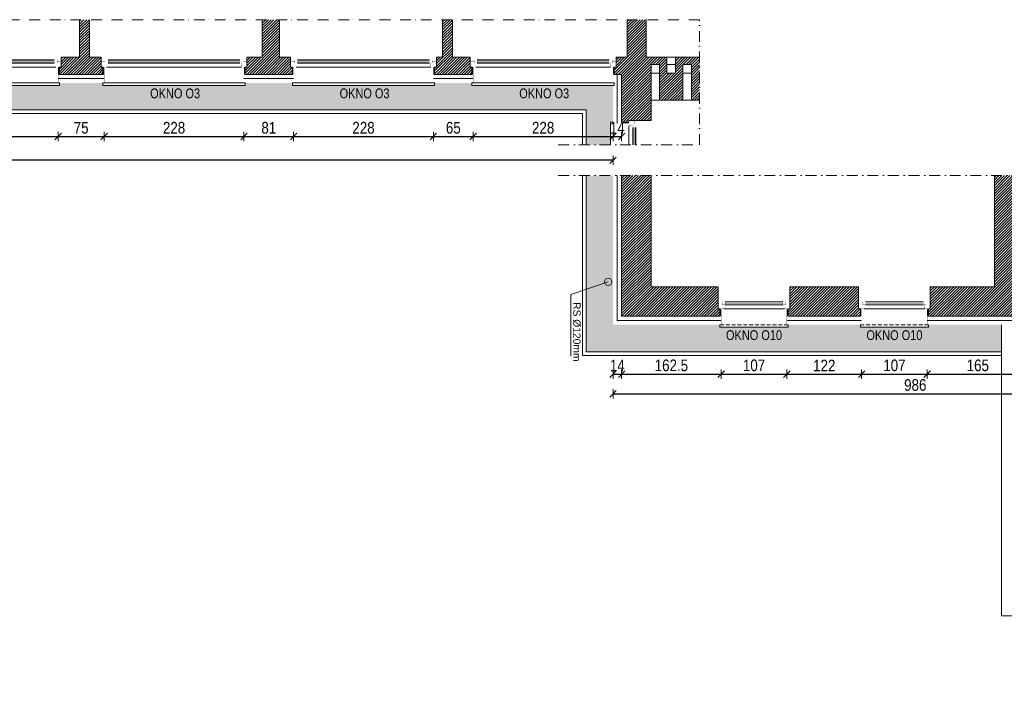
# Model space of a CAD drawing. Header units: millimetres. Extents: x 18880 to 99371, y -5529 to 27899.
# Tile 63 of 161: x 41079 to 42685, y -1223 to -140. Entities that reach past the tile are written whole.
import ezdxf

# ---------------------------------------------------------------- set-up
doc = ezdxf.new("R2010")
doc.units = ezdxf.units.MM
doc.set_wipeout_variables(frame=1)
doc.linetypes.add('DASHED', pattern=[19.05, 12.7, -6.35])
doc.linetypes.add('Kropki i Kreski', pattern=[335.138881, 176.388884, -88.194442, 0, -70.555556])
for name, color, linetype, lineweight in [('AA_HATCH', 251, 'Continuous', 0), ('AA_IZOLACJA', 251, 'Continuous', 0), ('AA_OPIS', 2, 'Continuous', 0), ('AA_WIDOK', 254, 'Continuous', 0), ('AP wymiary', 40, 'Continuous', 0), ('K_SCIANY', 90, 'Continuous', 20)]:
    doc.layers.add(name, color=color, linetype=linetype, lineweight=lineweight)
doc.layers.add('Okna ArchiCADa', color=7, linetype='Continuous')
doc.styles.add('1', font='ARIALN.TTF')
doc.styles.add('ARIAL', font='arial.ttf')
doc.linetypes.add('STYROPIAN', pattern='A,0.000141,[1,styropian.shx,S=1,R=0,X=0,Y=0],-14.102004', length=14.102145)
doc.dimstyles.new('1_50', dxfattribs={"dimscale": 10, "dimtxt": 1.9, "dimasz": 0.005, "dimexe": 0, "dimexo": 0, "dimgap": 0.45, "dimtad": 1, "dimdec": 4, "dimrnd": 0.5, "dimdsep": 46, "dimtxsty": '1', "dimblk1": 'DIM01', "dimblk2": 'DIM01', "dimsah": 1, "dimcen": 2, "dimdle": 25, "dimse1": 1, "dimse2": 1, "dimclrd": 1, "dimclrt": 2, "dimadec": 0, "dimazin": 0, "dimtfac": 0.66665, "dimtdec": 4, "dimtix": 1, "dimtmove": 0, "dimatfit": 3, "dimldrblk": 'DIM01', "dimfxl": 0, "dimtolj": 1, "dimtzin": 0, "dimarcsym": 0})
pattern_1 = [(45, (0, -536.3537), (-2.24506403, 2.24506403), [])]
pattern_2 = [(50, (0, -536.354), (18.218467, -1.5939086), [1.905, -20.955]), (355, (0, -536.354), (-3.524342, 19.1056845), [1.524, -16.7640584]), (100.451445, (1.518, -536.486), (14.694125, 17.511775), [1.619001, -17.8090245]), (46.1842, (0, -531.274), (27.107904, -4.204233), [2.8575, -31.4325]), (96.63556, (2.26, -531.624), (23.740413, 24.742612), [2.428502, -26.71356]), (351.18415, (0, -531.274), (23.740413, 24.742612), [2.285997, -25.145973]), (21, (2.54, -532.544), (15.161439, -10.22652), [1.905, -20.955]), (326, (2.54, -532.544), (6.180203, 18.418797), [1.524, -16.764]), (71.451445, (3.803, -533.396), (21.341642, 8.192277), [1.619001, -17.808994]), (37.5, (0, -536.3537), (0.3088603, 8.4555039), [0, -16.5608, 0, -17.018, 0, -16.8275]), (7.5, (0, -536.354), (6.6819663, 10.0180575), [0, -9.7028, 0, -16.1798, 0, -6.4135]), (327.5, (-5.664, -536.354), (13.5590595, -0.5728744), [0, -6.35, 0, -19.812, 0, -26.289]), (317.5, (-8.204, -536.354), (14.812918, 2.542649), [0, -8.255, 0, -13.1572, 0, -18.669])]

# ---------------------------------------------------------------- blocks, each defined once
blk = doc.blocks.new('O1 rozwierane 12_23')
at = {"layer": 'AA_IZOLACJA', "linetype": 'STYROPIAN', "ltscale": 0.2}
for points in [[(-1135, 120), (-1135, 0)], [(1165, 120), (1165, 0)]]:
    blk.add_lwpolyline(points, dxfattribs=at)
at = {"layer": 'AA_WIDOK', "color": 4}
blk.add_lwpolyline([(-1145, 260), (-1145, 300), (1175, 300), (1175, 260)], dxfattribs=at)
at = {"layer": 'AA_WIDOK', "linetype": 'DASHED', "ltscale": 0.5}
blk.add_lwpolyline([(-1145, 260), (1175, 260)], dxfattribs=at)
at = {"layer": 'AA_WIDOK', "const_width": 3}
for points in [[(-1125, 260), (-1125, 0)], [(1155, 260), (1155, 0)]]:
    blk.add_lwpolyline(points, dxfattribs=at)
at = {"layer": 'AA_WIDOK', "color": 4, "const_width": 3}
for points in [[(-1175, 0), (-1175, -90)], [(1205, -90), (1205, 0)]]:
    blk.add_lwpolyline(points, dxfattribs=at)
at = {"color": 4}
blk.add_wipeout([(1090, -115), (1090, -65), (1115, -65), (1115, 0), (-1085, 0), (-1085, -65), (-1060, -65), (-1060, -115)], dxfattribs=at).dxf.layer = 'AA_WIDOK'
at = {"layer": 'AA_WIDOK', "color": 4, "const_width": 3}
for points in [[(-1085, 0), (-1175, 0)], [(-1085, -65), (-1085, 0)], [(1205, 0), (1115, 0)], [(1115, 0), (1115, -65)], [(-1175, -90), (-1110, -90)], [(-1110, -90), (-1110, -65)], [(-1110, -65), (-1085, -65)], [(-1060, -65), (-1110, -65)], [(-1110, -65), (-1110, -115)], [(-1110, -115), (-1060, -115)], [(-1060, -115), (-1060, -65)], [(-1060, -80), (1090, -80)], [(-1060, -90), (1090, -90)], [(-1060, -100), (1090, -100)], [(1140, -65), (1090, -65)], [(1090, -65), (1090, -115)], [(1090, -115), (1140, -115)], [(1115, -65), (1140, -65)], [(1140, -65), (1140, -90)], [(1140, -115), (1140, -65)], [(1140, -90), (1205, -90)]]:
    blk.add_lwpolyline(points, dxfattribs=at)
at = {"layer": 'AA_WIDOK', "color": 4}
for points in [[(1115, 0), (-1085, 0)], [(-1060, -65), (1090, -65)], [(-1060, -115), (1090, -115)], [(-1060, -115), (1090, -115)]]:
    blk.add_lwpolyline(points, dxfattribs=at)
blk = doc.blocks.new('DIM01')
at = {"color": 2}
blk.add_line((-106, -106), (106, 106), dxfattribs=at)
blk.add_line((0, -150), (0, 150))
blk = doc.blocks.new('*D1071')
at = {"layer": 'AP wymiary', "color": 1, "lineweight": -2, "transparency": 16777216}
blk.add_line((40914.2, -331), (41142.1, -331), dxfattribs=at)
at = {"layer": 'Defpoints', "color": 0, "transparency": 16777216}
for p in [(40914.2, -236.6), (41142.2, -236.6), (41142.2, -331)]:
    blk.add_point(p, dxfattribs=at)
at = {"layer": 'AP wymiary', "color": 1, "lineweight": -2, "transparency": 16777216, "xscale": 0.05, "yscale": 0.05, "zscale": 0.05, "rotation": 180}
blk.add_blockref('DIM01', (40914.2, -331), dxfattribs=at)
at = {"layer": 'AP wymiary', "color": 1, "lineweight": -2, "transparency": 16777216, "xscale": 0.05, "yscale": 0.05, "zscale": 0.05}
blk.add_blockref('DIM01', (41142.2, -331), dxfattribs=at)
at = {"layer": 'AP wymiary', "color": 2, "transparency": 16777216, "insert": (41028.2, -316.8), "char_height": 19, "attachment_point": 5, "style": '1'}
blk.add_mtext('\\A1;228', dxfattribs=at)
blk = doc.blocks.new('*D1072')
at = {"layer": 'AP wymiary', "color": 1, "lineweight": -2, "transparency": 16777216}
blk.add_line((41142.2, -331), (41217.1, -331), dxfattribs=at)
at = {"layer": 'Defpoints', "color": 0, "transparency": 16777216}
for p in [(41142.2, -236.6), (41217.2, -236.6), (41217.2, -331)]:
    blk.add_point(p, dxfattribs=at)
at = {"layer": 'AP wymiary', "color": 1, "lineweight": -2, "transparency": 16777216, "xscale": 0.05, "yscale": 0.05, "zscale": 0.05, "rotation": 180}
blk.add_blockref('DIM01', (41142.2, -331), dxfattribs=at)
at = {"layer": 'AP wymiary', "color": 1, "lineweight": -2, "transparency": 16777216, "xscale": 0.05, "yscale": 0.05, "zscale": 0.05}
blk.add_blockref('DIM01', (41217.2, -331), dxfattribs=at)
at = {"layer": 'AP wymiary', "color": 2, "transparency": 16777216, "insert": (41179.7, -316.8), "char_height": 19, "attachment_point": 5, "style": '1'}
blk.add_mtext('\\A1;75', dxfattribs=at)
blk = doc.blocks.new('*D1073')
at = {"layer": 'AP wymiary', "color": 1, "lineweight": -2, "transparency": 16777216}
blk.add_line((41217.2, -331), (41445.1, -331), dxfattribs=at)
at = {"layer": 'Defpoints', "color": 0, "transparency": 16777216}
for p in [(41217.2, -236.6), (41445.2, -236.6), (41445.2, -331)]:
    blk.add_point(p, dxfattribs=at)
at = {"layer": 'AP wymiary', "color": 1, "lineweight": -2, "transparency": 16777216, "xscale": 0.05, "yscale": 0.05, "zscale": 0.05, "rotation": 180}
blk.add_blockref('DIM01', (41217.2, -331), dxfattribs=at)
at = {"layer": 'AP wymiary', "color": 1, "lineweight": -2, "transparency": 16777216, "xscale": 0.05, "yscale": 0.05, "zscale": 0.05}
blk.add_blockref('DIM01', (41445.2, -331), dxfattribs=at)
at = {"layer": 'AP wymiary', "color": 2, "transparency": 16777216, "insert": (41331.2, -316.8), "char_height": 19, "attachment_point": 5, "style": '1'}
blk.add_mtext('\\A1;228', dxfattribs=at)
blk = doc.blocks.new('*D1074')
at = {"layer": 'AP wymiary', "color": 1, "lineweight": -2, "transparency": 16777216}
blk.add_line((41445.2, -331), (41526.1, -331), dxfattribs=at)
at = {"layer": 'Defpoints', "color": 0, "transparency": 16777216}
for p in [(41445.2, -236.6), (41526.2, -236.6), (41526.2, -331)]:
    blk.add_point(p, dxfattribs=at)
at = {"layer": 'AP wymiary', "color": 1, "lineweight": -2, "transparency": 16777216, "xscale": 0.05, "yscale": 0.05, "zscale": 0.05, "rotation": 180}
blk.add_blockref('DIM01', (41445.2, -331), dxfattribs=at)
at = {"layer": 'AP wymiary', "color": 1, "lineweight": -2, "transparency": 16777216, "xscale": 0.05, "yscale": 0.05, "zscale": 0.05}
blk.add_blockref('DIM01', (41526.2, -331), dxfattribs=at)
at = {"layer": 'AP wymiary', "color": 2, "transparency": 16777216, "insert": (41485.7, -316.8), "char_height": 19, "attachment_point": 5, "style": '1'}
blk.add_mtext('\\A1;81', dxfattribs=at)
blk = doc.blocks.new('*D1075')
at = {"layer": 'AP wymiary', "color": 1, "lineweight": -2, "transparency": 16777216}
blk.add_line((41526.2, -331), (41754.1, -331), dxfattribs=at)
at = {"layer": 'Defpoints', "color": 0, "transparency": 16777216}
for p in [(41526.2, -236.6), (41754.2, -236.6), (41754.2, -331)]:
    blk.add_point(p, dxfattribs=at)
at = {"layer": 'AP wymiary', "color": 1, "lineweight": -2, "transparency": 16777216, "xscale": 0.05, "yscale": 0.05, "zscale": 0.05, "rotation": 180}
blk.add_blockref('DIM01', (41526.2, -331), dxfattribs=at)
at = {"layer": 'AP wymiary', "color": 1, "lineweight": -2, "transparency": 16777216, "xscale": 0.05, "yscale": 0.05, "zscale": 0.05}
blk.add_blockref('DIM01', (41754.2, -331), dxfattribs=at)
at = {"layer": 'AP wymiary', "color": 2, "transparency": 16777216, "insert": (41640.2, -316.8), "char_height": 19, "attachment_point": 5, "style": '1'}
blk.add_mtext('\\A1;228', dxfattribs=at)
blk = doc.blocks.new('*D1076')
at = {"layer": 'AP wymiary', "color": 1, "lineweight": -2, "transparency": 16777216}
blk.add_line((41754.2, -331), (41819.1, -331), dxfattribs=at)
at = {"layer": 'Defpoints', "color": 0, "transparency": 16777216}
for p in [(41754.2, -236.6), (41819.2, -234.6), (41819.2, -331)]:
    blk.add_point(p, dxfattribs=at)
at = {"layer": 'AP wymiary', "color": 1, "lineweight": -2, "transparency": 16777216, "xscale": 0.05, "yscale": 0.05, "zscale": 0.05, "rotation": 180}
blk.add_blockref('DIM01', (41754.2, -331), dxfattribs=at)
at = {"layer": 'AP wymiary', "color": 1, "lineweight": -2, "transparency": 16777216, "xscale": 0.05, "yscale": 0.05, "zscale": 0.05}
blk.add_blockref('DIM01', (41819.2, -331), dxfattribs=at)
at = {"layer": 'AP wymiary', "color": 2, "transparency": 16777216, "insert": (41786.7, -316.8), "char_height": 19, "attachment_point": 5, "style": '1'}
blk.add_mtext('\\A1;65', dxfattribs=at)
blk = doc.blocks.new('*D1077')
at = {"layer": 'AP wymiary', "color": 1, "lineweight": -2, "transparency": 16777216}
blk.add_line((41819.2, -331), (42047.1, -331), dxfattribs=at)
at = {"layer": 'Defpoints', "color": 0, "transparency": 16777216}
for p in [(41819.2, -234.6), (42047.2, -235.9), (42047.2, -331)]:
    blk.add_point(p, dxfattribs=at)
at = {"layer": 'AP wymiary', "color": 1, "lineweight": -2, "transparency": 16777216, "xscale": 0.05, "yscale": 0.05, "zscale": 0.05, "rotation": 180}
blk.add_blockref('DIM01', (41819.2, -331), dxfattribs=at)
at = {"layer": 'AP wymiary', "color": 1, "lineweight": -2, "transparency": 16777216, "xscale": 0.05, "yscale": 0.05, "zscale": 0.05}
blk.add_blockref('DIM01', (42047.2, -331), dxfattribs=at)
at = {"layer": 'AP wymiary', "color": 2, "transparency": 16777216, "insert": (41933.2, -316.8), "char_height": 19, "attachment_point": 5, "style": '1'}
blk.add_mtext('\\A1;228', dxfattribs=at)
blk = doc.blocks.new('*D1078')
at = {"layer": 'AP wymiary', "color": 1, "lineweight": -2, "transparency": 16777216}
for p, q in [((42047.1, -331), (42047.1, -331)), ((42047.2, -331), (42061.2, -331)), ((42061.2, -331), (42061.3, -331))]:
    blk.add_line(p, q, dxfattribs=at)
at = {"layer": 'Defpoints', "color": 0, "transparency": 16777216}
for p in [(42047.2, -235.9), (42061.2, -276.3), (42061.2, -331)]:
    blk.add_point(p, dxfattribs=at)
at = {"layer": 'AP wymiary', "color": 1, "lineweight": -2, "transparency": 16777216, "xscale": 0.05, "yscale": 0.05, "zscale": 0.05}
blk.add_blockref('DIM01', (42047.2, -331), dxfattribs=at)
at = {"layer": 'AP wymiary', "color": 1, "lineweight": -2, "transparency": 16777216, "xscale": 0.05, "yscale": 0.05, "zscale": 0.05, "rotation": 180}
blk.add_blockref('DIM01', (42061.2, -331), dxfattribs=at)
at = {"layer": 'AP wymiary', "color": 2, "transparency": 16777216, "insert": (42054.2, -317), "char_height": 19, "attachment_point": 5, "style": '1'}
blk.add_mtext('\\A1;14', dxfattribs=at)
blk = doc.blocks.new('*D1079')
at = {"layer": 'AP wymiary', "color": 1, "lineweight": -2, "transparency": 16777216}
blk.add_line((42047.1, -369.8), (39461.2, -369.8), dxfattribs=at)
at = {"layer": 'Defpoints', "color": 0, "transparency": 16777216}
for p in [(39461.2, -279.2), (42047.2, -296.2), (39461.2, -369.8)]:
    blk.add_point(p, dxfattribs=at)
at = {"layer": 'AP wymiary', "color": 1, "lineweight": -2, "transparency": 16777216, "xscale": 0.05, "yscale": 0.05, "zscale": 0.05, "rotation": 180}
blk.add_blockref('DIM01', (39461.2, -369.8), dxfattribs=at)
at = {"layer": 'AP wymiary', "color": 1, "lineweight": -2, "transparency": 16777216, "xscale": 0.05, "yscale": 0.05, "zscale": 0.05}
blk.add_blockref('DIM01', (42047.2, -369.8), dxfattribs=at)
at = {"layer": 'AP wymiary', "color": 2, "transparency": 16777216, "insert": (40754.2, -355.6), "char_height": 19, "attachment_point": 5, "style": '1'}
blk.add_mtext('\\A1;2586', dxfattribs=at)
blk = doc.blocks.new('*D1080')
at = {"layer": 'AP wymiary', "color": 1, "lineweight": -2, "transparency": 16777216}
for p, q in [((42047.1, -718.6), (42047.1, -718.6)), ((42047.2, -718.6), (42061.2, -718.6)), ((42061.2, -718.6), (42061.3, -718.6))]:
    blk.add_line(p, q, dxfattribs=at)
at = {"layer": 'Defpoints', "color": 0, "transparency": 16777216}
for p in [(42061.2, -624), (42047.2, -638), (42061.2, -718.6)]:
    blk.add_point(p, dxfattribs=at)
at = {"layer": 'AP wymiary', "color": 1, "lineweight": -2, "transparency": 16777216, "xscale": 0.05, "yscale": 0.05, "zscale": 0.05}
blk.add_blockref('DIM01', (42047.2, -718.6), dxfattribs=at)
at = {"layer": 'AP wymiary', "color": 1, "lineweight": -2, "transparency": 16777216, "xscale": 0.05, "yscale": 0.05, "zscale": 0.05, "rotation": 180}
blk.add_blockref('DIM01', (42061.2, -718.6), dxfattribs=at)
at = {"layer": 'AP wymiary', "color": 2, "transparency": 16777216, "insert": (42054.2, -704.6), "char_height": 19, "attachment_point": 5, "style": '1'}
blk.add_mtext('\\A1;14', dxfattribs=at)
blk = doc.blocks.new('*D1082')
at = {"layer": 'AP wymiary', "color": 1, "lineweight": -2, "transparency": 16777216}
blk.add_line((42061.2, -718.6), (42223.6, -718.6), dxfattribs=at)
at = {"layer": 'Defpoints', "color": 0, "transparency": 16777216}
for p in [(42061.2, -624), (42223.7, -631), (42223.7, -718.6)]:
    blk.add_point(p, dxfattribs=at)
at = {"layer": 'AP wymiary', "color": 1, "lineweight": -2, "transparency": 16777216, "xscale": 0.05, "yscale": 0.05, "zscale": 0.05, "rotation": 180}
blk.add_blockref('DIM01', (42061.2, -718.6), dxfattribs=at)
at = {"layer": 'AP wymiary', "color": 1, "lineweight": -2, "transparency": 16777216, "xscale": 0.05, "yscale": 0.05, "zscale": 0.05}
blk.add_blockref('DIM01', (42223.7, -718.6), dxfattribs=at)
at = {"layer": 'AP wymiary', "color": 2, "transparency": 16777216, "insert": (42142.4, -704.4), "char_height": 19, "attachment_point": 5, "style": '1'}
blk.add_mtext('\\A1;162.5', dxfattribs=at)
blk = doc.blocks.new('*D1083')
at = {"layer": 'AP wymiary', "color": 1, "lineweight": -2, "transparency": 16777216}
blk.add_line((42223.7, -718.6), (42330.6, -718.6), dxfattribs=at)
at = {"layer": 'Defpoints', "color": 0, "transparency": 16777216}
for p in [(42223.7, -631), (42330.7, -638), (42330.7, -718.6)]:
    blk.add_point(p, dxfattribs=at)
at = {"layer": 'AP wymiary', "color": 1, "lineweight": -2, "transparency": 16777216, "xscale": 0.05, "yscale": 0.05, "zscale": 0.05, "rotation": 180}
blk.add_blockref('DIM01', (42223.7, -718.6), dxfattribs=at)
at = {"layer": 'AP wymiary', "color": 1, "lineweight": -2, "transparency": 16777216, "xscale": 0.05, "yscale": 0.05, "zscale": 0.05}
blk.add_blockref('DIM01', (42330.7, -718.6), dxfattribs=at)
at = {"layer": 'AP wymiary', "color": 2, "transparency": 16777216, "insert": (42277.2, -704.4), "char_height": 19, "attachment_point": 5, "style": '1'}
blk.add_mtext('\\A1;107', dxfattribs=at)
blk = doc.blocks.new('*D1084')
at = {"layer": 'AP wymiary', "color": 1, "lineweight": -2, "transparency": 16777216}
blk.add_line((42330.7, -718.6), (42452.6, -718.6), dxfattribs=at)
at = {"layer": 'Defpoints', "color": 0, "transparency": 16777216}
for p in [(42330.7, -638), (42452.7, -632.1), (42452.7, -718.6)]:
    blk.add_point(p, dxfattribs=at)
at = {"layer": 'AP wymiary', "color": 1, "lineweight": -2, "transparency": 16777216, "xscale": 0.05, "yscale": 0.05, "zscale": 0.05, "rotation": 180}
blk.add_blockref('DIM01', (42330.7, -718.6), dxfattribs=at)
at = {"layer": 'AP wymiary', "color": 1, "lineweight": -2, "transparency": 16777216, "xscale": 0.05, "yscale": 0.05, "zscale": 0.05}
blk.add_blockref('DIM01', (42452.7, -718.6), dxfattribs=at)
at = {"layer": 'AP wymiary', "color": 2, "transparency": 16777216, "insert": (42391.7, -704.6), "char_height": 19, "attachment_point": 5, "style": '1'}
blk.add_mtext('\\A1;122', dxfattribs=at)
blk = doc.blocks.new('*D1085')
at = {"layer": 'AP wymiary', "color": 1, "lineweight": -2, "transparency": 16777216}
blk.add_line((42452.7, -718.6), (42559.6, -718.6), dxfattribs=at)
at = {"layer": 'Defpoints', "color": 0, "transparency": 16777216}
for p in [(42452.7, -632.1), (42559.7, -635.3), (42559.7, -718.6)]:
    blk.add_point(p, dxfattribs=at)
at = {"layer": 'AP wymiary', "color": 1, "lineweight": -2, "transparency": 16777216, "xscale": 0.05, "yscale": 0.05, "zscale": 0.05, "rotation": 180}
blk.add_blockref('DIM01', (42452.7, -718.6), dxfattribs=at)
at = {"layer": 'AP wymiary', "color": 1, "lineweight": -2, "transparency": 16777216, "xscale": 0.05, "yscale": 0.05, "zscale": 0.05}
blk.add_blockref('DIM01', (42559.7, -718.6), dxfattribs=at)
at = {"layer": 'AP wymiary', "color": 2, "transparency": 16777216, "insert": (42506.2, -704.4), "char_height": 19, "attachment_point": 5, "style": '1'}
blk.add_mtext('\\A1;107', dxfattribs=at)
blk = doc.blocks.new('*D1086')
at = {"layer": 'AP wymiary', "color": 1, "lineweight": -2, "transparency": 16777216}
blk.add_line((42559.7, -718.6), (42724.6, -718.6), dxfattribs=at)
at = {"layer": 'Defpoints', "color": 0, "transparency": 16777216}
for p in [(42559.7, -635.3), (42724.7, -638), (42724.7, -718.6)]:
    blk.add_point(p, dxfattribs=at)
at = {"layer": 'AP wymiary', "color": 1, "lineweight": -2, "transparency": 16777216, "xscale": 0.05, "yscale": 0.05, "zscale": 0.05, "rotation": 180}
blk.add_blockref('DIM01', (42559.7, -718.6), dxfattribs=at)
at = {"layer": 'AP wymiary', "color": 1, "lineweight": -2, "transparency": 16777216, "xscale": 0.05, "yscale": 0.05, "zscale": 0.05}
blk.add_blockref('DIM01', (42724.7, -718.6), dxfattribs=at)
at = {"layer": 'AP wymiary', "color": 2, "transparency": 16777216, "insert": (42642.2, -704.4), "char_height": 19, "attachment_point": 5, "style": '1'}
blk.add_mtext('\\A1;165', dxfattribs=at)
blk = doc.blocks.new('*D1089')
at = {"layer": 'AP wymiary', "color": 1, "lineweight": -2, "transparency": 16777216}
blk.add_line((42047.2, -750.7), (43033.1, -750.7), dxfattribs=at)
at = {"layer": 'Defpoints', "color": 0, "transparency": 16777216}
for p in [(42047.2, -638), (43033.2, -638), (43033.2, -750.7)]:
    blk.add_point(p, dxfattribs=at)
at = {"layer": 'AP wymiary', "color": 1, "lineweight": -2, "transparency": 16777216, "xscale": 0.05, "yscale": 0.05, "zscale": 0.05, "rotation": 180}
blk.add_blockref('DIM01', (42047.2, -750.7), dxfattribs=at)
at = {"layer": 'AP wymiary', "color": 1, "lineweight": -2, "transparency": 16777216, "xscale": 0.05, "yscale": 0.05, "zscale": 0.05}
blk.add_blockref('DIM01', (43033.2, -750.7), dxfattribs=at)
at = {"layer": 'AP wymiary', "color": 2, "transparency": 16777216, "insert": (42540.2, -736.5), "char_height": 19, "attachment_point": 5, "style": '1'}
blk.add_mtext('\\A1;986', dxfattribs=at)

msp = doc.modelspace()

# ---------------------------------------------------------------- hatches: boundary and pattern name
at = {"layer": 'AA_HATCH'}
h = msp.add_hatch(dxfattribs=at)
h.set_pattern_fill('ANSI31', color=256)
h.set_pattern_definition(pattern_1)
h.paths.add_polyline_path([(39447.17176, -766.59523), (39435.17176, -766.59523), (39435.17176, -769.59523), (39426.17176, -769.59523), (39419.17176, -769.59523), (39419.17176, -794.59523), (39447.17176, -794.59523)])
h.paths.add_polyline_path([(39447.17176, -486.59523), (39435.17176, -486.59523), (39428.17176, -486.59523), (39419.17176, -486.59523), (39419.17176, -531.59523), (39426.17176, -531.59523), (39435.17176, -531.59523), (39435.17176, -534.59523), (39447.17176, -534.59523)])
h.paths.add_polyline_path([(39511.17176, -217.59523), (39511.17176, -208.59523), (39511.17176, -201.59523), (39447.17176, -201.59523), (39447.17176, -140.39112), (39419.17176, -140.39112), (39419.17176, -201.59523), (39419.17176, -286.59523), (39428.17176, -286.59523), (39435.17176, -286.59523), (39447.17176, -286.59523), (39447.17176, -229.59523), (39511.17176, -229.59523)])
h.paths.add_polyline_path([(39716.17176, -217.59523), (39713.17176, -217.59523), (39713.17176, -208.59523), (39713.17176, -201.59523), (39689.17176, -201.59523), (39689.17176, -140.39112), (39673.17176, -140.39112), (39673.17176, -201.59523), (39609.17176, -201.59523), (39609.17176, -208.59523), (39609.17176, -217.59523), (39609.17176, -229.59523), (39716.17176, -229.59523)])
h.paths.add_polyline_path([(40026.17176, -217.59523), (40023.17176, -217.59523), (40023.17176, -208.59523), (40023.17176, -201.59523), (39986.17176, -201.59523), (39986.17176, -140.39112), (39970.17176, -140.39112), (39970.17176, -201.59523), (39951.17176, -201.59523), (39951.17176, -208.59523), (39951.17176, -217.59523), (39948.17176, -217.59523), (39948.17176, -229.59523), (40026.17176, -229.59523)])
h.paths.add_polyline_path([(40318.15277, -217.59523), (40315.15277, -217.59523), (40315.15277, -208.59523), (40315.15277, -201.59523), (40300.17176, -201.59523), (40300.17176, -140.39112), (40271.17176, -140.39112), (40271.17176, -201.59523), (40261.17176, -201.59523), (40261.17176, -208.59523), (40261.17176, -217.59523), (40258.17176, -217.59523), (40258.17176, -229.59523), (40318.15277, -229.59523)])
h.paths.add_polyline_path([(40613.15277, -208.59523), (40613.15277, -201.59523), (40553.15277, -201.59523), (40553.15277, -208.59523), (40553.15277, -217.59523), (40550.15277, -217.59523), (40550.15277, -229.59523), (40616.15277, -229.59523), (40616.15277, -217.59523), (40613.15277, -217.59523)])
h.paths.add_polyline_path([(40912.17176, -217.59523), (40909.17176, -217.59523), (40909.17176, -208.59523), (40909.17176, -201.59523), (40897.17176, -201.59523), (40897.17176, -140.39112), (40867.17176, -140.39112), (40867.17176, -201.59523), (40851.15277, -201.59523), (40851.15277, -208.59523), (40851.15277, -217.59523), (40848.15277, -217.59523), (40848.15277, -229.59523), (40912.17176, -229.59523)])
h.paths.add_polyline_path([(41212.17176, -208.59523), (41212.17176, -201.59523), (41193.17176, -201.59523), (41193.17176, -140.39112), (41177.17176, -140.39112), (41177.17176, -201.59523), (41147.17176, -201.59523), (41147.17176, -208.59523), (41147.17176, -217.59523), (41144.17176, -217.59523), (41144.17176, -229.59523), (41215.17176, -229.59523), (41215.17176, -217.59523), (41212.17176, -217.59523)])
h.paths.add_polyline_path([(41524.17176, -217.59523), (41521.17176, -217.59523), (41521.17176, -208.59523), (41521.17176, -201.59523), (41503.17176, -201.59523), (41503.17176, -140.39112), (41475.17176, -140.39112), (41475.17176, -201.59523), (41453.47107, -201.59523), (41450.17176, -201.59523), (41450.17176, -208.59523), (41450.17176, -217.59523), (41447.17176, -217.59523), (41447.17176, -229.59523), (41453.47107, -229.59523), (41524.17176, -229.59523)])
h.paths.add_polyline_path([(41814.17176, -208.59523), (41814.17176, -201.59523), (41785.17176, -201.59523), (41785.17176, -140.39112), (41769.17176, -140.39112), (41769.17176, -201.59523), (41759.17176, -201.59523), (41759.17176, -208.59523), (41759.17176, -217.59523), (41756.17176, -217.59523), (41756.17176, -229.59523), (41817.17176, -229.59523), (41817.17176, -217.59523), (41814.17176, -217.59523)])
h.paths.add_polyline_path([(42109.17176, -227.59523), (42109.17176, -213.59523), (42123.17176, -213.59523), (42123.17176, -227.59523), (42123.17176, -271.59523), (42161.17176, -271.59523), (42161.17176, -227.59523), (42161.17176, -213.59523), (42175.17176, -213.59523), (42175.17176, -227.59523), (42175.17176, -271.59523), (42188.22427, -271.59523), (42188.22427, -201.59523), (42149.17176, -201.59523), (42149.17176, -213.59523), (42149.17176, -227.59523), (42135.17176, -227.59523), (42135.17176, -213.59523), (42135.17176, -201.59523), (42101.17176, -201.59523), (42101.17176, -140.39112), (42070.17176, -140.39112), (42070.17176, -201.59523), (42061.17176, -201.59523), (42052.17176, -201.59523), (42052.17176, -208.59523), (42052.17176, -217.59523), (42049.17176, -217.59523), (42049.17176, -229.59523), (42061.17176, -229.59523), (42061.17176, -307.59523), (42073.17176, -307.59523), (42073.17176, -304.59523), (42082.17176, -304.59523), (42109.17176, -304.59523), (42109.17176, -271.59523)])
h = msp.add_hatch(dxfattribs=at)
h.set_pattern_fill('ANSI31', color=256)
h.set_pattern_definition(pattern_1)
h.paths.add_polyline_path([(43953.17176, -1002.16607), (43905.17176, -1002.16607), (43905.17176, -1055.01072), (43932.17176, -1055.01072), (43941.17176, -1055.01072), (43953.17176, -1055.01072)])
h.paths.add_polyline_path([(43953.17176, -1157.01072), (43941.17176, -1157.01072), (43932.17176, -1157.01072), (43905.17176, -1157.01072), (43905.17176, -1175.01072), (43846.17176, -1175.01072), (43846.17176, -1202.01072), (43846.17176, -1211.01072), (43843.17176, -1211.01072), (43843.17176, -1223.01072), (43953.17176, -1223.01072)])
h.paths.add_polyline_path([(43411.17176, -1175.01072), (43095.17176, -1175.01072), (43066.17176, -1175.01072), (43059.17176, -1175.01072), (43047.17176, -1175.01072), (43047.17176, -1223.01072), (43414.17176, -1223.01072), (43414.17176, -1211.01072), (43411.17176, -1211.01072), (43411.17176, -1202.01072)])
h.paths.add_polyline_path([(43680.17176, -1175.01072), (43604.17176, -1175.01072), (43604.17176, -1163.01072), (43595.17176, -1163.01072), (43587.17176, -1163.01072), (43587.17176, -1175.01072), (43577.17176, -1175.01072), (43577.17176, -1202.01072), (43577.17176, -1211.01072), (43574.17176, -1211.01072), (43574.17176, -1223.01072), (43683.17176, -1223.01072), (43683.17176, -1211.01072), (43680.17176, -1211.01072), (43680.17176, -1202.01072)])
h.paths.add_polyline_path([(43604.17176, -1002.16607), (43587.17176, -1002.16607), (43587.17176, -1059.01072), (43595.17176, -1059.01072), (43604.17176, -1059.01072)])
h.paths.add_polyline_path([(43132.6108, -935.01072), (43095.17176, -935.01072), (43095.17176, -916.01072), (43068.17176, -916.01072), (43059.17176, -916.01072), (43059.17176, -913.01072), (43047.17176, -913.01072), (43047.37158, -1033.01072), (43059.37158, -1033.01072), (43066.37158, -1033.01072), (43095.37158, -1033.01072), (43095.17176, -952.01072), (43132.6108, -952.01072)])
h.paths.add_polyline_path([(43095.17176, -737.01072), (43068.17176, -737.01072), (43059.17176, -737.01072), (43059.17176, -734.01072), (43047.17176, -734.01072), (43047.17176, -824.01072), (43059.17176, -824.01072), (43059.17176, -821.01072), (43068.17176, -821.01072), (43095.17176, -821.01072), (43095.17176, -803.01072), (43132.6108, -803.01072), (43132.6108, -786.01072), (43095.17176, -786.01072)])
h.paths.add_polyline_path([(43095.17176, -394.62158), (43047.17176, -394.62158), (43047.17176, -437.01072), (43047.17176, -444.01072), (43047.17176, -456.01072), (43047.17176, -645.01072), (43059.17176, -645.01072), (43059.17176, -642.01072), (43068.17176, -642.01072), (43095.17176, -642.01072), (43095.17176, -583.01072), (43119.17176, -583.01072), (43119.17176, -571.01072), (43132.6108, -571.01072), (43132.6108, -566.01072), (43119.17176, -566.01072), (43095.17176, -566.01072)])
h.paths.add_polyline_path([(42710.67176, -394.62158), (42669.17176, -394.62158), (42669.17176, -576.01072), (42564.67176, -576.01072), (42564.67176, -603.01072), (42564.67176, -612.01072), (42561.67176, -612.01072), (42561.67176, -624.01072), (42710.67176, -624.01072)])
h.paths.add_polyline_path([(42447.67176, -603.01072), (42447.67176, -576.01072), (42335.67176, -576.01072), (42335.67176, -603.01072), (42335.67176, -612.01072), (42332.67176, -612.01072), (42332.67176, -624.01072), (42450.67176, -624.01072), (42450.67176, -612.01072), (42447.67176, -612.01072)])
h.paths.add_polyline_path([(42218.67176, -576.01072), (42109.17176, -576.01072), (42109.17176, -394.62158), (42061.17176, -394.62158), (42061.17176, -624.01072), (42221.67176, -624.01072), (42221.67176, -612.01072), (42218.67176, -612.01072), (42218.67176, -603.01072)])

# ---------------------------------------------------------------- linework, layer by layer
for points in [[(40328.15277, -287.59523), (42003.17176, -287.59523), (42003.17176, -344.62158)], [(40328.15277, -293.59523), (41997.17176, -293.59523), (41997.17176, -344.62158)]]:
    msp.add_lwpolyline(points, dxfattribs=at)
at = {"layer": 'AA_IZOLACJA', "linetype": 'STYROPIAN', "ltscale": 1.4}
for points in [[(41217.17176, -236.59523), (41142.17176, -236.59523)], [(41526.17176, -236.59523), (41445.17176, -236.59523)], [(41819.17176, -236.59523), (41754.17176, -236.59523)], [(42054.17176, -309.59523), (42054.17176, -229.59523)], [(42452.67176, -631.01072), (42330.67176, -631.01072)]]:
    msp.add_lwpolyline(points, dxfattribs=at)
at = {"layer": 'AA_IZOLACJA', "linetype": 'STYROPIAN', "ltscale": 0.2}
msp.add_lwpolyline([(42061.17176, -308.59523), (42073.17176, -308.59523)], dxfattribs=at)
at = {"layer": 'AA_OPIS', "linetype": 'Continuous'}
msp.add_lwpolyline([(42039.17176, -568.01072), (41978.45314, -588.49619), (41978.45314, -689.49744)], dxfattribs=at)
at = {"layer": 'AA_WIDOK'}
for p, q in [((42680.67176, -1113.01072), (42680.67176, -638.01072)), ((42892.17176, -1113.01072), (42680.67176, -1113.01072))]:
    msp.add_line(p, q, dxfattribs=at)
at = {"layer": 'AA_WIDOK', "const_width": 0.3}
for points in [[(41217.17176, -243.59523), (41142.17176, -243.59523)], [(41526.17176, -243.59523), (41445.17176, -243.59523)], [(41819.17176, -243.59523), (41754.17176, -243.59523)], [(42047.17176, -309.59523), (42047.17176, -243.59523)], [(42047.17176, -309.59523), (42073.17176, -309.59523)], [(42452.67176, -638.01072), (42330.67176, -638.01072)]]:
    msp.add_lwpolyline(points, dxfattribs=at)
at = {"layer": 'AA_WIDOK', "color": 4, "const_width": 0.3}
for points in [[(42073.17176, -313.59523), (42073.17176, -304.59523)], [(42073.17176, -304.59523), (42082.17176, -304.59523)], [(42082.17176, -304.59523), (42082.17176, -311.09523)], [(42079.67176, -313.59523), (42073.17176, -313.59523)], [(42082.17176, -311.09523), (42079.67176, -311.09523)], [(42079.67176, -311.09523), (42079.67176, -313.59523)], [(42079.67176, -316.09523), (42079.67176, -311.09523)], [(42079.67176, -311.09523), (42084.67176, -311.09523)], [(42084.67176, -316.09523), (42079.67176, -316.09523)], [(42081.17176, -316.09523), (42081.17176, -344.62158)], [(42082.17176, -316.09523), (42082.17176, -344.62158)], [(42083.17176, -316.09523), (42083.17176, -344.62158)], [(42084.67176, -311.09523), (42084.67176, -316.09523)], [(42218.67176, -612.01072), (42218.67176, -603.01072)], [(42335.67176, -603.01072), (42335.67176, -612.01072)], [(42447.67176, -612.01072), (42447.67176, -603.01072)], [(42564.67176, -603.01072), (42564.67176, -612.01072)]]:
    msp.add_lwpolyline(points, dxfattribs=at)
at = {"layer": 'AA_WIDOK', "color": 4}
for points in [[(42047.17176, -307.59523), (42043.17176, -307.59523), (42043.17176, -344.62158)], [(42073.17176, -344.62158), (42073.17176, -313.59523)], [(42079.67176, -316.09523), (42079.67176, -344.62158)], [(42084.67176, -316.09523), (42084.67176, -344.62158)], [(42084.67176, -316.09523), (42084.67176, -344.62158)], [(42221.67176, -638.01072), (42221.67176, -642.01072), (42332.67176, -642.01072), (42332.67176, -638.01072)], [(42450.67176, -638.01072), (42450.67176, -642.01072), (42561.67176, -642.01072), (42561.67176, -638.01072)]]:
    msp.add_lwpolyline(points, dxfattribs=at)
at = {"layer": 'AA_WIDOK', "linetype": 'DASHED', "ltscale": 0.5}
for points in [[(42221.67176, -638.01072), (42332.67176, -638.01072)], [(42450.67176, -638.01072), (42561.67176, -638.01072)]]:
    msp.add_lwpolyline(points, dxfattribs=at)
at = {"layer": 'AA_WIDOK', "color": 4}
msp.add_circle((42039.17176, -568.01072), 6, dxfattribs=at)
at = {"layer": 'K_SCIANY'}
for points in [[(41177.17176, -140.39112), (41177.17176, -201.59523), (41147.17176, -201.59523), (41147.17176, -208.59523), (41147.17176, -217.59523), (41144.17176, -217.59523), (41144.17176, -229.59523), (41215.17176, -229.59523), (41215.17176, -217.59523), (41212.17176, -217.59523), (41212.17176, -208.59523), (41212.17176, -201.59523), (41193.17176, -201.59523), (41193.17176, -140.39112)], [(41475.17176, -140.39112), (41475.17176, -201.59523), (41453.47107, -201.59523), (41450.17176, -201.59523), (41450.17176, -208.59523), (41450.17176, -217.59523), (41447.17176, -217.59523), (41447.17176, -229.59523), (41453.47107, -229.59523), (41524.17176, -229.59523), (41524.17176, -217.59523), (41521.17176, -217.59523), (41521.17176, -208.59523), (41521.17176, -201.59523), (41503.17176, -201.59523), (41503.17176, -140.39112)], [(41769.17176, -140.39112), (41769.17176, -201.59523), (41759.17176, -201.59523), (41759.17176, -208.59523), (41759.17176, -217.59523), (41756.17176, -217.59523), (41756.17176, -229.59523), (41817.17176, -229.59523), (41817.17176, -217.59523), (41814.17176, -217.59523), (41814.17176, -208.59523), (41814.17176, -201.59523), (41785.17176, -201.59523), (41785.17176, -140.39112)], [(42070.17176, -140.39112), (42070.17176, -201.59523)], [(42101.17176, -201.59523), (42101.17176, -140.39112)], [(42070.17176, -201.59523), (42061.17176, -201.59523), (42052.17176, -201.59523), (42052.17176, -208.59523), (42052.17176, -217.59523), (42049.17176, -217.59523), (42049.17176, -229.59523), (42061.17176, -229.59523), (42061.17176, -307.59523), (42073.17176, -307.59523), (42073.17176, -304.59523), (42082.17176, -304.59523), (42109.17176, -304.59523), (42109.17176, -271.59523), (42109.17176, -227.59523)], [(42188.22427, -201.59523), (42101.17176, -201.59523)], [(42135.17176, -213.59523), (42135.17176, -201.59523)], [(42149.17176, -213.59523), (42149.17176, -201.59523)], [(42123.17176, -227.59523), (42123.17176, -271.59523)], [(42161.17176, -227.59523), (42161.17176, -271.59523)], [(42175.17176, -227.59523), (42175.17176, -271.59523)], [(42109.17176, -271.59523), (42188.22427, -271.59523)], [(42061.17176, -394.62158), (42061.17176, -624.01072), (42221.67176, -624.01072), (42221.67176, -612.01072), (42218.67176, -612.01072), (42218.67176, -603.01072), (42218.67176, -576.01072), (42109.17176, -576.01072), (42109.17176, -394.62158)], [(42669.17176, -394.62158), (42669.17176, -576.01072), (42564.67176, -576.01072), (42564.67176, -603.01072), (42564.67176, -612.01072), (42561.67176, -612.01072), (42561.67176, -624.01072), (42710.67176, -624.01072), (42710.67176, -394.62158)]]:
    msp.add_lwpolyline(points, dxfattribs=at)
for points in [[(42109.17176, -227.59523), (42123.17176, -227.59523), (42123.17176, -213.59523), (42109.17176, -213.59523)], [(42135.17176, -227.59523), (42149.17176, -227.59523), (42149.17176, -213.59523), (42135.17176, -213.59523)], [(42161.17176, -227.59523), (42175.17176, -227.59523), (42175.17176, -213.59523), (42161.17176, -213.59523)], [(42335.67176, -576.01072), (42335.67176, -603.01072), (42335.67176, -612.01072), (42332.67176, -612.01072), (42332.67176, -624.01072), (42450.67176, -624.01072), (42450.67176, -612.01072), (42447.67176, -612.01072), (42447.67176, -603.01072), (42447.67176, -576.01072)]]:
    msp.add_lwpolyline(points, close=True, dxfattribs=at)

# ---------------------------------------------------------------- texts
at = {"layer": 'AA_OPIS', "insert": (41994.32362, -601.16309), "char_height": 12, "width": 1647.7118816, "attachment_point": 1, "rotation": 270, "style": 'ARIAL'}
msp.add_mtext('RS %%C120mm', dxfattribs=at)
at = {"layer": 'AA_OPIS', "char_height": 16, "width": 300, "attachment_point": 2, "style": 'ARIAL'}
for insert in [(42277.17176, -647.01072), (42506.17176, -647.01072)]:
    msp.add_mtext('{\\W0.8;OKNO O10}', dxfattribs=dict(at, insert=insert))

# ---------------------------------------------------------------- dimensions: what is measured, and where the dimension line sits
at = {"layer": 'AP wymiary'}
for base, p1, p2, picture, middle in [((39461.17176, -369.82312), (42047.17176, -296.22741), (39461.17176, -279.16246), '*D1079', (40754.17176, -355.62224)), ((42061.17176, -718.63811), (42047.17176, -638.01072), (42061.17176, -624.01072), '*D1080', (42054.17176, -704.59923)), ((43033.17176, -750.66062), (42047.17176, -638.01072), (43033.17176, -638.01072), '*D1089', (42540.17176, -736.45974))]:
    dim = msp.add_linear_dim(base=base, p1=p1, p2=p2, dimstyle='1_50', dxfattribs=at)
    dim.commit()
    dim.dimension.update_dxf_attribs({"geometry": picture, "text_midpoint": middle})
for base, p1, p2, picture, middle in [((42223.67176, -718.63811), (42061.17176, -624.01072), (42223.67176, -631.01072), '*D1082', (42142.42176, -704.43722)), ((42330.67176, -718.63811), (42223.67176, -631.01072), (42330.67176, -638.01072), '*D1083', (42277.17176, -704.43722)), ((42452.67176, -718.63811), (42330.67176, -638.01072), (42452.67176, -632.11703), '*D1084', (42391.67176, -704.59923)), ((42559.67176, -718.63811), (42452.67176, -632.11703), (42559.67176, -635.34803), '*D1085', (42506.17176, -704.43722)), ((42724.67176, -718.63811), (42559.67176, -635.34803), (42724.67176, -638.01072), '*D1086', (42642.17176, -704.43722))]:
    dim = msp.add_linear_dim(base=base, p1=p1, p2=p2, dimstyle='1_50', override={"dimtmove": 1}, dxfattribs=at)
    dim.commit()
    dim.dimension.update_dxf_attribs({"geometry": picture, "text_midpoint": middle})

# ---------------------------------------------------------------- next in the draw order: block references
at = {"layer": 'Okna ArchiCADa', "linetype": 'Continuous', "xscale": -0.1, "yscale": 0.1, "zscale": 0.1, "rotation": 180}
for p in [(41026.67176, -217.59523), (41329.67176, -217.59523), (41638.67176, -217.59523), (41931.67176, -217.59523)]:
    msp.add_blockref('O1 rozwierane 12_23', p, dxfattribs=at)

# ---------------------------------------------------------------- next in the draw order: wipeouts: each hides what was drawn before it
at = {"color": 4}
for points in [[(42324.17176, -600.51072), (42324.17176, -605.51072), (42326.67176, -605.51072), (42326.67176, -612.01072), (42227.67176, -612.01072), (42227.67176, -605.51072), (42230.17176, -605.51072), (42230.17176, -600.51072)], [(42553.17176, -600.51072), (42553.17176, -605.51072), (42555.67176, -605.51072), (42555.67176, -612.01072), (42456.67176, -612.01072), (42456.67176, -605.51072), (42459.17176, -605.51072), (42459.17176, -600.51072)]]:
    msp.add_wipeout(points, dxfattribs=at).dxf.layer = 'AA_WIDOK'

# ---------------------------------------------------------------- next in the draw order: hatches: boundary and pattern name
at = {"layer": 'AA_HATCH'}
h = msp.add_hatch(dxfattribs=at)
h.set_pattern_fill('AR-CONC', color=256, scale=0.1)
h.set_pattern_definition(pattern_2)
h.paths.add_polyline_path([(42047.17176, -247.59523), (41817.17176, -247.59523), (41817.17176, -243.59523), (41756.17176, -243.59523), (41756.17176, -247.59523), (41524.17176, -247.59523), (41524.17176, -243.59523), (41447.17176, -243.59523), (41447.17176, -247.59523), (41215.17176, -247.59523), (41215.17176, -243.59523), (41144.17176, -243.59523), (41144.17176, -247.59523), (40912.17176, -247.59523), (40912.17176, -243.59523), (40848.15277, -243.59523), (40848.15277, -247.59523), (40616.15277, -247.59523), (40616.15277, -243.59523), (40550.15277, -243.59523), (40550.15277, -247.59523), (40328.15277, -247.59523), (40328.15277, -287.59523), (42003.17176, -287.59523), (42003.17176, -344.62158), (42043.17176, -344.62158), (42043.17176, -307.59523), (42047.17176, -307.59523)])
h.paths.add_polyline_path([(40391.15163, -277.6157), (40480.63158, -277.6157), (40480.63158, -244.64435), (40391.15163, -244.64435)], flags=24)
h.paths.add_polyline_path([(40689.15163, -277.6157), (40778.63158, -277.6157), (40778.63158, -244.64435), (40689.15163, -244.64435)], flags=24)
h.paths.add_polyline_path([(40985.17062, -277.6157), (41074.65056, -277.6157), (41074.65056, -244.64435), (40985.17062, -244.64435)], flags=24)
h.paths.add_polyline_path([(41288.17062, -277.6157), (41377.65056, -277.6157), (41377.65056, -244.64435), (41288.17062, -244.64435)], flags=24)
h.paths.add_polyline_path([(41597.17062, -277.6157), (41686.65056, -277.6157), (41686.65056, -244.64435), (41597.17062, -244.64435)], flags=24)
h.paths.add_polyline_path([(41890.17062, -277.6157), (41979.65056, -277.6157), (41979.65056, -244.64435), (41890.17062, -244.64435)], flags=24)
h = msp.add_hatch(dxfattribs=at)
h.set_pattern_fill('AR-CONC', color=256, scale=0.1)
h.set_pattern_definition(pattern_2)
h.paths.add_polyline_path([(42680.67176, -638.01072), (42561.67176, -638.01072), (42561.67176, -642.01072), (42450.67176, -642.01072), (42450.67176, -638.01072), (42332.67176, -638.01072), (42332.67176, -642.01072), (42221.67176, -642.01072), (42221.67176, -638.01072), (42047.17176, -638.01072), (42047.17176, -394.62158), (42003.17176, -394.62158), (42003.17176, -682.01072), (42680.67176, -682.01072)])
h.paths.add_polyline_path([(42456.45498, -672.03119), (42555.87981, -672.03119), (42555.87981, -639.05984), (42456.45498, -639.05984)], flags=24)
h.paths.add_polyline_path([(42227.45498, -672.03119), (42326.87981, -672.03119), (42326.87981, -639.05984), (42227.45498, -639.05984)], flags=24)

# ---------------------------------------------------------------- next in the draw order: linework, layer by layer
for points in [[(41997.17176, -394.62158), (41997.17176, -688.01072), (42680.67176, -688.01072)], [(42003.17176, -394.62158), (42003.17176, -682.01072), (42680.67176, -682.01072)]]:
    msp.add_lwpolyline(points, dxfattribs=at)
at = {"layer": 'AA_IZOLACJA', "linetype": 'STYROPIAN', "ltscale": 1.4}
for points in [[(42223.67176, -631.01072), (42054.17176, -631.01072), (42054.17176, -394.62158)], [(42717.67176, -456.01072), (42717.67176, -631.01072), (42559.67176, -631.01072)]]:
    msp.add_lwpolyline(points, dxfattribs=at)
at = {"layer": 'AA_IZOLACJA', "linetype": 'STYROPIAN', "ltscale": 0.2}
for points in [[(42222.67176, -624.01072), (42222.67176, -612.01072)], [(42331.67176, -624.01072), (42331.67176, -612.01072)], [(42451.67176, -624.01072), (42451.67176, -612.01072)], [(42560.67176, -624.01072), (42560.67176, -612.01072)]]:
    msp.add_lwpolyline(points, dxfattribs=at)
at = {"layer": 'AA_OPIS', "linetype": 'Kropki i Kreski', "ltscale": 0.1}
for points in [[(41957.87133, -344.62158), (42188.22427, -344.62158), (42188.22427, -140.39112), (39343.16056, -140.39112), (39343.16056, -890.06011), (39783.31483, -890.06011)], [(41957.87133, -394.62158), (43132.6108, -394.62158), (43132.6108, -1002.16607), (44199.53022, -1002.16607)]]:
    msp.add_lwpolyline(points, dxfattribs=at)
at = {"layer": 'AA_WIDOK', "const_width": 0.3}
for points in [[(42223.67176, -638.01072), (42047.17176, -638.01072), (42047.17176, -394.62158)], [(42724.67176, -456.01072), (42724.67176, -638.01072), (42559.67176, -638.01072)], [(42223.67176, -638.01072), (42223.67176, -612.01072)], [(42330.67176, -638.01072), (42330.67176, -612.01072)], [(42452.67176, -638.01072), (42452.67176, -612.01072)], [(42559.67176, -638.01072), (42559.67176, -612.01072)]]:
    msp.add_lwpolyline(points, dxfattribs=at)
at = {"layer": 'AA_WIDOK', "color": 4, "const_width": 0.3}
for points in [[(42218.67176, -603.01072), (42225.17176, -603.01072)], [(42225.17176, -600.51072), (42230.17176, -600.51072)], [(42225.17176, -605.51072), (42225.17176, -600.51072)], [(42225.17176, -603.01072), (42225.17176, -605.51072)], [(42225.17176, -605.51072), (42227.67176, -605.51072)], [(42230.17176, -605.51072), (42225.17176, -605.51072)], [(42227.67176, -605.51072), (42227.67176, -612.01072)], [(42230.17176, -600.51072), (42230.17176, -605.51072)], [(42230.17176, -602.01072), (42324.17176, -602.01072)], [(42230.17176, -603.01072), (42324.17176, -603.01072)], [(42230.17176, -604.01072), (42324.17176, -604.01072)], [(42324.17176, -605.51072), (42324.17176, -600.51072)], [(42324.17176, -600.51072), (42329.17176, -600.51072)], [(42329.17176, -605.51072), (42324.17176, -605.51072)], [(42326.67176, -612.01072), (42326.67176, -605.51072)], [(42326.67176, -605.51072), (42329.17176, -605.51072)], [(42329.17176, -600.51072), (42329.17176, -605.51072)], [(42329.17176, -605.51072), (42329.17176, -603.01072)], [(42329.17176, -603.01072), (42335.67176, -603.01072)], [(42447.67176, -603.01072), (42454.17176, -603.01072)], [(42454.17176, -600.51072), (42459.17176, -600.51072)], [(42454.17176, -605.51072), (42454.17176, -600.51072)], [(42454.17176, -603.01072), (42454.17176, -605.51072)], [(42454.17176, -605.51072), (42456.67176, -605.51072)], [(42459.17176, -605.51072), (42454.17176, -605.51072)], [(42456.67176, -605.51072), (42456.67176, -612.01072)], [(42459.17176, -600.51072), (42459.17176, -605.51072)], [(42459.17176, -602.01072), (42553.17176, -602.01072)], [(42459.17176, -603.01072), (42553.17176, -603.01072)], [(42459.17176, -604.01072), (42553.17176, -604.01072)], [(42553.17176, -605.51072), (42553.17176, -600.51072)], [(42553.17176, -600.51072), (42558.17176, -600.51072)], [(42558.17176, -605.51072), (42553.17176, -605.51072)], [(42555.67176, -612.01072), (42555.67176, -605.51072)], [(42555.67176, -605.51072), (42558.17176, -605.51072)], [(42558.17176, -600.51072), (42558.17176, -605.51072)], [(42558.17176, -605.51072), (42558.17176, -603.01072)], [(42558.17176, -603.01072), (42564.67176, -603.01072)], [(42227.67176, -612.01072), (42218.67176, -612.01072)], [(42335.67176, -612.01072), (42326.67176, -612.01072)], [(42456.67176, -612.01072), (42447.67176, -612.01072)], [(42564.67176, -612.01072), (42555.67176, -612.01072)]]:
    msp.add_lwpolyline(points, dxfattribs=at)
at = {"layer": 'AA_WIDOK', "color": 4}
for points in [[(42230.17176, -600.51072), (42324.17176, -600.51072)], [(42230.17176, -600.51072), (42324.17176, -600.51072)], [(42230.17176, -605.51072), (42324.17176, -605.51072)], [(42459.17176, -600.51072), (42553.17176, -600.51072)], [(42459.17176, -600.51072), (42553.17176, -600.51072)], [(42459.17176, -605.51072), (42553.17176, -605.51072)], [(42326.67176, -612.01072), (42227.67176, -612.01072)], [(42555.67176, -612.01072), (42456.67176, -612.01072)]]:
    msp.add_lwpolyline(points, dxfattribs=at)

# ---------------------------------------------------------------- next in the draw order: texts
at = {"layer": 'AA_OPIS', "char_height": 16, "width": 300, "attachment_point": 2, "style": 'ARIAL'}
for insert in [(41332.93679, -252.59523), (41641.93679, -252.59523), (41934.93679, -252.59523)]:
    msp.add_mtext('{\\W0.8;OKNO O3}', dxfattribs=dict(at, insert=insert))

# ---------------------------------------------------------------- next in the draw order: dimensions: what is measured, and where the dimension line sits
at = {"layer": 'AP wymiary'}
for base, p1, p2, picture, middle in [((41142.17176, -330.99987), (40914.17176, -236.59523), (41142.17176, -236.59523), '*D1071', (41028.17176, -316.79898)), ((41217.17176, -330.99987), (41142.17176, -236.59523), (41217.17176, -236.59523), '*D1072', (41179.67176, -316.83786)), ((41445.17176, -330.99987), (41217.17176, -236.59523), (41445.17176, -236.59523), '*D1073', (41331.17176, -316.79898)), ((41526.17176, -330.99987), (41445.17176, -236.59523), (41526.17176, -236.59523), '*D1074', (41485.67176, -316.79898)), ((41754.17176, -330.99987), (41526.17176, -236.59523), (41754.17176, -236.59523), '*D1075', (41640.17176, -316.79898)), ((41819.17176, -330.99987), (41754.17176, -236.59523), (41819.17176, -234.62675), '*D1076', (41786.67176, -316.79898)), ((42047.17176, -330.99987), (41819.17176, -234.62675), (42047.17176, -235.90123), '*D1077', (41933.17176, -316.79898)), ((42061.17176, -330.99987), (42047.17176, -235.90123), (42061.17176, -276.26027), '*D1078', (42054.17176, -316.96098))]:
    dim = msp.add_linear_dim(base=base, p1=p1, p2=p2, dimstyle='1_50', override={"dimtmove": 1}, dxfattribs=at)
    dim.commit()
    dim.dimension.update_dxf_attribs({"geometry": picture, "text_midpoint": middle})

doc.saveas('drawing.dxf')
